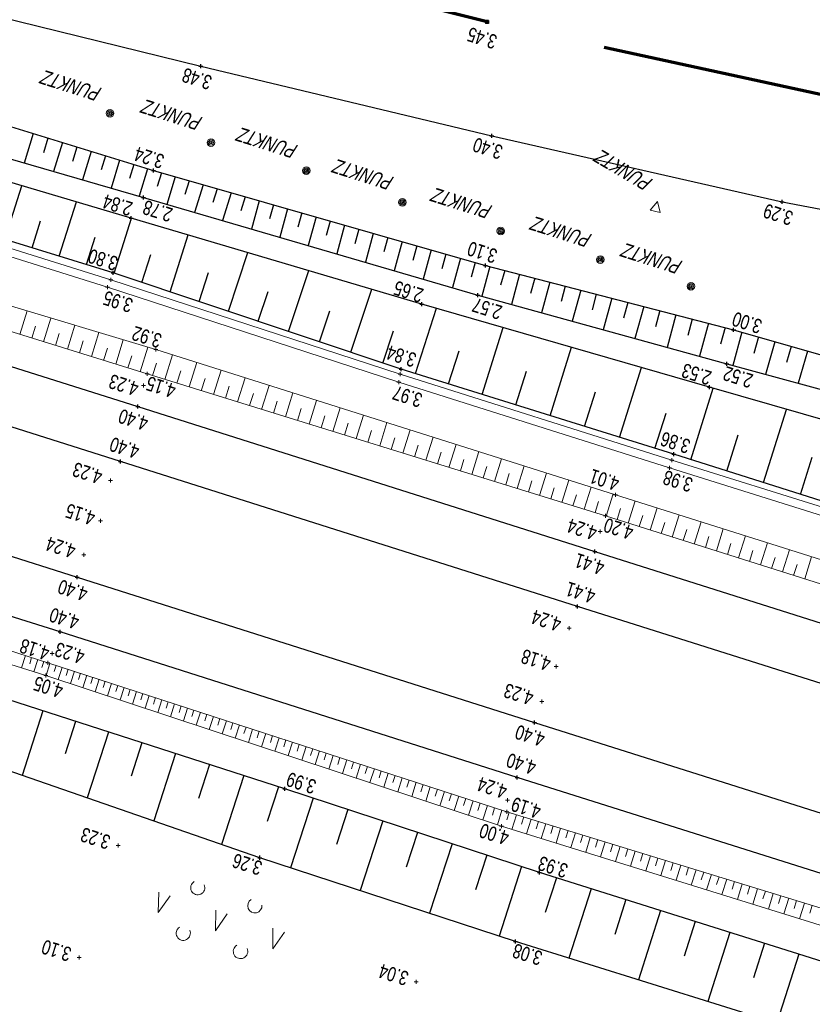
# Model space of a CAD drawing. Header units: metres. Extents: x 3521221 to 3521364, y 5943318 to 5943439.
# Tile 3 of 15: x 3521236 to 3521256, y 5943385 to 5943409. Entities that reach past the tile are written whole.
import ezdxf
from ezdxf.enums import TextEntityAlignment as Align

# ---------------------------------------------------------------- set-up
doc = ezdxf.new("R2010")
doc.units = ezdxf.units.M
doc.header["$PDMODE"] = 2
doc.header["$PDSIZE"] = 0.05
doc.linetypes.add('JIS_02_0.7', pattern=[1.35, 0.75, -0.6])
doc.linetypes.add('X_VA_MARKIERUNG', pattern=[12, 6, -6])
for name, color, linetype, lineweight in [('Boeschung OK', 30, 'Continuous', 30), ('Boeschung UK', 22, 'Continuous', 30), ('Boeschungsschraffuren', 82, 'Continuous', 30), ('Fahrbahnrand', 5, 'Continuous', 30), ('Gehölz', 81, 'Continuous', 9), ('Gelaendepunkt', 21, 'Continuous', 13), ('Graben - OK Boeschung', 30, 'Continuous', 30), ('Graben - UK Boeschung', 14, 'Continuous', 30), ('Höhentexte', 8, 'Continuous', 9), ('Kabelkanal - OK Aussenrand', 3, 'Continuous', 18), ('Leitpfosten', 3, 'Continuous', 9), ('Poller', 3, 'Continuous', 9), ('Schiene OKIK Schienenkopf', 1, 'Continuous', 30), ('Schotterbett - OK Boeschung', 31, 'Continuous', 13), ('Schotterbett - UK Boeschung', 36, 'Continuous', 13), ('Schotterbett ohne Böschung', 31, 'JIS_02_0.7', 9), ('Schraffuren Schotter', 21, 'Continuous', 9), ('Schwelle OKAK', 7, 'Continuous', 9)]:
    doc.layers.add(name, color=color, linetype=linetype, lineweight=lineweight)
doc.layers.add('Fahrbahnlaengsmarkierung gestrichelt', color=7, linetype='X_VA_MARKIERUNG', lineweight=70, true_color=0x8c94c7)
doc.styles.add('Punkthöhe', font='arial.ttf', dxfattribs={"width": 0.75})

msp = doc.modelspace()

# ---------------------------------------------------------------- linework, layer by layer
at = {"layer": 'Boeschung OK', "color": 253}
for p, q in [((3521238.408, 5943403.142), (3521231.395, 5943405.303)), ((3521245.605, 5943400.737), (3521238.408, 5943403.142)), ((3521252.414, 5943398.61), (3521245.605, 5943400.737)), ((3521261.605, 5943395.708), (3521252.414, 5943398.61)), ((3521242.692, 5943390.255), (3521234.547, 5943392.882)), ((3521249.058, 5943388.169), (3521242.692, 5943390.255)), ((3521257.862, 5943385.399), (3521249.058, 5943388.169))]:
    msp.add_line(p, q, dxfattribs=at)
for p in [(3521238.408, 5943403.142), (3521245.605, 5943400.737), (3521252.414, 5943398.61), (3521242.692, 5943390.255), (3521249.058, 5943388.169)]:
    msp.add_point(p, dxfattribs=at)
at = {"layer": 'Boeschung UK', "color": 253}
for p, q in [((3521238.851, 5943404.511), (3521231.846, 5943406.582)), ((3521246.118, 5943402.362), (3521238.851, 5943404.511)), ((3521253.307, 5943400.289), (3521246.118, 5943402.362)), ((3521261.992, 5943397.776), (3521253.307, 5943400.289)), ((3521242.071, 5943388.537), (3521233.959, 5943391.345)), ((3521248.456, 5943386.443), (3521242.071, 5943388.537)), ((3521257.463, 5943383.639), (3521248.456, 5943386.443))]:
    msp.add_line(p, q, dxfattribs=at)
for p in [(3521238.851, 5943404.511), (3521246.118, 5943402.362), (3521253.307, 5943400.289), (3521242.071, 5943388.537), (3521248.456, 5943386.443)]:
    msp.add_point(p, dxfattribs=at)
at = {"layer": 'Boeschungsschraffuren', "color": 253}
for p, q in [((3521236.41, 5943406.618), (3521236.185, 5943405.885)), ((3521236.776, 5943406.506), (3521236.665, 5943406.142)), ((3521237.14, 5943406.394), (3521236.918, 5943405.673)), ((3521237.501, 5943406.284), (3521237.391, 5943405.926)), ((3521237.859, 5943406.174), (3521237.641, 5943405.463)), ((3521238.215, 5943406.065), (3521238.106, 5943405.712)), ((3521238.567, 5943405.957), (3521238.352, 5943405.257)), ((3521238.918, 5943405.85), (3521238.811, 5943405.502)), ((3521239.265, 5943405.743), (3521239.054, 5943405.053)), ((3521239.612, 5943405.641), (3521239.506, 5943405.297)), ((3521239.958, 5943405.542), (3521239.746, 5943404.851)), ((3521240.305, 5943405.443), (3521240.199, 5943405.097)), ((3521235.702, 5943403.976), (3521236.124, 5943405.317)), ((3521240.654, 5943405.343), (3521240.441, 5943404.649)), ((3521241.003, 5943405.244), (3521240.896, 5943404.895)), ((3521241.353, 5943405.143), (3521241.139, 5943404.446)), ((3521241.704, 5943405.043), (3521241.597, 5943404.693)), ((3521242.056, 5943404.943), (3521241.862, 5943404.235)), ((3521237.057, 5943403.558), (3521237.485, 5943404.915)), ((3521242.409, 5943404.842), (3521242.312, 5943404.487)), ((3521242.763, 5943404.741), (3521242.568, 5943404.029)), ((3521238.429, 5943403.135), (3521238.861, 5943404.508)), ((3521243.118, 5943404.639), (3521243.02, 5943404.282)), ((3521243.474, 5943404.538), (3521243.278, 5943403.822)), ((3521236.378, 5943403.768), (3521236.59, 5943404.442)), ((3521243.83, 5943404.436), (3521243.732, 5943404.077)), ((3521244.188, 5943404.334), (3521243.991, 5943403.614)), ((3521244.546, 5943404.231), (3521244.448, 5943403.87)), ((3521237.741, 5943403.348), (3521237.956, 5943404.03)), ((3521239.831, 5943402.667), (3521240.278, 5943404.089)), ((3521244.906, 5943404.128), (3521244.708, 5943403.405)), ((3521245.266, 5943404.025), (3521245.167, 5943403.663)), ((3521245.628, 5943403.922), (3521245.429, 5943403.195)), ((3521245.99, 5943403.819), (3521245.89, 5943403.454)), ((3521246.354, 5943403.715), (3521246.153, 5943402.984)), ((3521239.124, 5943402.903), (3521239.344, 5943403.602)), ((3521241.284, 5943402.181), (3521241.769, 5943403.648)), ((3521246.718, 5943403.611), (3521246.617, 5943403.244)), ((3521247.083, 5943403.506), (3521246.882, 5943402.772)), ((3521247.449, 5943403.402), (3521247.348, 5943403.033)), ((3521247.817, 5943403.299), (3521247.615, 5943402.559)), ((3521240.551, 5943402.426), (3521240.789, 5943403.147)), ((3521242.789, 5943401.678), (3521243.292, 5943403.198)), ((3521248.189, 5943403.203), (3521248.087, 5943402.83)), ((3521248.563, 5943403.106), (3521248.357, 5943402.355)), ((3521248.94, 5943403.008), (3521248.836, 5943402.63)), ((3521244.348, 5943401.157), (3521244.869, 5943402.731)), ((3521249.32, 5943402.91), (3521249.111, 5943402.146)), ((3521249.703, 5943402.81), (3521249.598, 5943402.426)), ((3521242.03, 5943401.932), (3521242.277, 5943402.678)), ((3521250.089, 5943402.71), (3521249.877, 5943401.935)), ((3521250.478, 5943402.609), (3521250.371, 5943402.219)), ((3521250.87, 5943402.508), (3521250.654, 5943401.721)), ((3521245.963, 5943400.625), (3521246.485, 5943402.256)), ((3521251.265, 5943402.405), (3521251.156, 5943402.009)), ((3521251.663, 5943402.302), (3521251.444, 5943401.503)), ((3521243.561, 5943401.42), (3521243.817, 5943402.193)), ((3521252.064, 5943402.198), (3521251.954, 5943401.795)), ((3521252.468, 5943402.093), (3521252.246, 5943401.281)), ((3521247.625, 5943400.106), (3521248.149, 5943401.776)), ((3521252.876, 5943401.987), (3521252.764, 5943401.578)), ((3521253.286, 5943401.881), (3521253.061, 5943401.057)), ((3521253.7, 5943401.774), (3521253.586, 5943401.358)), ((3521245.148, 5943400.89), (3521245.413, 5943401.691)), ((3521254.116, 5943401.66), (3521253.888, 5943400.829)), ((3521254.53, 5943401.541), (3521254.413, 5943401.129)), ((3521249.324, 5943399.575), (3521249.86, 5943401.283)), ((3521254.94, 5943401.422), (3521254.708, 5943400.606)), ((3521255.348, 5943401.305), (3521255.233, 5943400.9)), ((3521246.789, 5943400.367), (3521247.053, 5943401.192)), ((3521255.752, 5943401.188), (3521255.523, 5943400.385)), ((3521251.061, 5943399.033), (3521251.609, 5943400.779)), ((3521248.469, 5943399.842), (3521248.735, 5943400.687)), ((3521250.187, 5943399.306), (3521250.459, 5943400.169)), ((3521252.837, 5943398.476), (3521253.398, 5943400.263)), ((3521251.944, 5943398.757), (3521252.221, 5943399.64)), ((3521254.655, 5943397.902), (3521255.23, 5943399.733)), ((3521253.741, 5943398.191), (3521254.025, 5943399.095)), ((3521255.581, 5943397.61), (3521255.872, 5943398.536)), ((3521236.651, 5943392.203), (3521236.132, 5943390.593)), ((3521237.465, 5943391.941), (3521237.203, 5943391.127)), ((3521238.288, 5943391.675), (3521237.757, 5943390.03)), ((3521239.119, 5943391.407), (3521238.851, 5943390.576)), ((3521239.96, 5943391.136), (3521239.418, 5943389.455)), ((3521240.809, 5943390.862), (3521240.536, 5943390.013)), ((3521241.668, 5943390.585), (3521241.114, 5943388.868)), ((3521242.536, 5943390.305), (3521242.253, 5943389.438)), ((3521243.404, 5943390.022), (3521242.838, 5943388.285)), ((3521244.272, 5943389.737), (3521243.989, 5943388.869)), ((3521245.14, 5943389.453), (3521244.574, 5943387.716)), ((3521246.008, 5943389.168), (3521245.725, 5943388.3)), ((3521246.876, 5943388.884), (3521246.31, 5943387.147)), ((3521247.744, 5943388.599), (3521247.461, 5943387.731)), ((3521248.613, 5943388.315), (3521248.055, 5943386.575)), ((3521249.482, 5943388.036), (3521249.203, 5943387.166)), ((3521250.351, 5943387.762), (3521249.795, 5943386.026)), ((3521251.219, 5943387.489), (3521250.942, 5943386.622)), ((3521252.086, 5943387.216), (3521251.532, 5943385.485)), ((3521252.952, 5943386.944), (3521252.675, 5943386.08)), ((3521253.816, 5943386.672), (3521253.263, 5943384.946)), ((3521254.679, 5943386.4), (3521254.403, 5943385.539)), ((3521255.541, 5943386.129), (3521254.989, 5943384.409))]:
    msp.add_line(p, q, dxfattribs=at)
at = {"layer": 'Fahrbahnlaengsmarkierung gestrichelt', "color": 253}
for p, q in [((3521247.752, 5943409.411), (3521239.083, 5943411.595)), ((3521256.536, 5943407.492), (3521247.752, 5943409.411))]:
    msp.add_line(p, q, dxfattribs=at)
msp.add_point((3521247.752, 5943409.411), dxfattribs=at)
at = {"layer": 'Fahrbahnrand', "color": 253}
for p, q in [((3521233.035, 5943410.163), (3521240.598, 5943408.301)), ((3521240.598, 5943408.301), (3521247.866, 5943406.563)), ((3521247.866, 5943406.563), (3521255.123, 5943404.912)), ((3521255.123, 5943404.912), (3521263.974, 5943403.223))]:
    msp.add_line(p, q, dxfattribs=at)
for p in [(3521240.598, 5943408.301), (3521247.866, 5943406.563), (3521255.123, 5943404.912)]:
    msp.add_point(p, dxfattribs=at)
at = {"layer": 'Gehölz', "color": 253}
for p, q in [((3521239.543, 5943387.677), (3521239.53, 5943387.164)), ((3521239.53, 5943387.164), (3521239.828, 5943387.587)), ((3521240.967, 5943387.225), (3521240.966, 5943386.708)), ((3521240.966, 5943386.708), (3521241.252, 5943387.135)), ((3521242.391, 5943386.774), (3521242.391, 5943386.257)), ((3521242.391, 5943386.257), (3521242.688, 5943386.679))]:
    msp.add_line(p, q, dxfattribs=at)
for centre, radius, start, end in [((3521240.519, 5943387.787), 0.177, 119.6725, 25.1377), ((3521241.946, 5943387.336), 0.178, 120.9465, 4.1935), ((3521240.157, 5943386.648), 0.177, 119.6043, 25.2059), ((3521241.588, 5943386.196), 0.181, 121.4612, 23.3489)]:
    msp.add_arc(centre, radius, start, end, dxfattribs=at)
at = {"layer": 'Gelaendepunkt', "color": 253}
for p in [(3521238.527, 5943388.841), (3521237.553, 5943386.04), (3521245.978, 5943385.437)]:
    msp.add_point(p, dxfattribs=at)
at = {"layer": 'Graben - OK Boeschung', "color": 253}
for p, q in [((3521232.261, 5943407.889), (3521239.416, 5943405.697)), ((3521239.416, 5943405.697), (3521247.707, 5943403.328)), ((3521247.707, 5943403.328), (3521253.911, 5943401.719)), ((3521253.911, 5943401.719), (3521262.846, 5943399.142))]:
    msp.add_line(p, q, dxfattribs=at)
for p in [(3521239.416, 5943405.697), (3521247.707, 5943403.328), (3521253.911, 5943401.719)]:
    msp.add_point(p, dxfattribs=at)
at = {"layer": 'Graben - UK Boeschung', "color": 253}
for p, q in [((3521231.956, 5943407.112), (3521239.161, 5943405.022)), ((3521239.161, 5943405.022), (3521247.522, 5943402.585)), ((3521247.522, 5943402.585), (3521253.744, 5943400.868)), ((3521253.744, 5943400.868), (3521262.737, 5943398.428))]:
    msp.add_line(p, q, dxfattribs=at)
for p in [(3521239.161, 5943405.022), (3521247.522, 5943402.585), (3521253.744, 5943400.868)]:
    msp.add_point(p, dxfattribs=at)
at = {"layer": 'Kabelkanal - OK Aussenrand', "color": 253}
for p, q in [((3521231.327, 5943404.954), (3521238.265, 5943402.783)), ((3521238.347, 5943402.971), (3521231.348, 5943405.148)), ((3521238.265, 5943402.783), (3521245.545, 5943400.411)), ((3521245.58, 5943400.611), (3521238.347, 5943402.971)), ((3521252.363, 5943398.464), (3521245.58, 5943400.611)), ((3521245.545, 5943400.411), (3521252.306, 5943398.27)), ((3521261.588, 5943395.576), (3521252.363, 5943398.464)), ((3521252.306, 5943398.27), (3521261.518, 5943395.378))]:
    msp.add_line(p, q, dxfattribs=at)
for p in [(3521238.347, 5943402.971), (3521238.265, 5943402.783), (3521245.58, 5943400.611), (3521245.545, 5943400.411), (3521252.306, 5943398.27), (3521252.363, 5943398.464)]:
    msp.add_point(p, dxfattribs=at)
at = {"layer": 'Leitpfosten', "color": 253}
for p, q in [((3521252.005, 5943404.922), (3521251.828, 5943404.706)), ((3521251.828, 5943404.706), (3521252.072, 5943404.651)), ((3521252.072, 5943404.651), (3521252.005, 5943404.922))]:
    msp.add_line(p, q, dxfattribs=at)
at = {"layer": 'Poller', "color": 253}
for centre, radius in [((3521238.328, 5943407.125), 0.095), ((3521238.328, 5943407.125), 0.065), ((3521238.328, 5943407.125), 0.035), ((3521238.328, 5943407.125), 0.005), ((3521240.848, 5943406.395), 0.095), ((3521240.848, 5943406.395), 0.065), ((3521240.848, 5943406.395), 0.035), ((3521240.848, 5943406.395), 0.005), ((3521243.231, 5943405.695), 0.095), ((3521243.231, 5943405.695), 0.065), ((3521243.231, 5943405.695), 0.035), ((3521243.231, 5943405.695), 0.005), ((3521245.63, 5943404.903), 0.095), ((3521245.63, 5943404.903), 0.065), ((3521245.63, 5943404.903), 0.035), ((3521245.63, 5943404.903), 0.005), ((3521248.091, 5943404.188), 0.095), ((3521248.091, 5943404.188), 0.065), ((3521248.091, 5943404.188), 0.035), ((3521248.091, 5943404.188), 0.005), ((3521250.578, 5943403.473), 0.095), ((3521250.578, 5943403.473), 0.065), ((3521250.578, 5943403.473), 0.035), ((3521250.578, 5943403.473), 0.005), ((3521252.842, 5943402.806), 0.095), ((3521252.842, 5943402.806), 0.065), ((3521252.842, 5943402.806), 0.035), ((3521252.842, 5943402.806), 0.005)]:
    msp.add_circle(centre, radius, dxfattribs=at)
at = {"layer": 'Schiene OKIK Schienenkopf', "color": 253}
for p, q in [((3521228.809, 5943403.034), (3521239.02, 5943399.804)), ((3521238.589, 5943398.434), (3521228.378, 5943401.665)), ((3521239.02, 5943399.804), (3521250.443, 5943396.186)), ((3521227.198, 5943398.811), (3521237.507, 5943395.544)), ((3521250.01, 5943394.813), (3521238.589, 5943398.434)), ((3521237.083, 5943394.174), (3521226.783, 5943397.436)), ((3521250.443, 5943396.186), (3521260.67, 5943392.948)), ((3521237.507, 5943395.544), (3521248.933, 5943391.915)), ((3521260.237, 5943391.576), (3521250.01, 5943394.813)), ((3521248.504, 5943390.543), (3521237.083, 5943394.174)), ((3521248.933, 5943391.915), (3521259.145, 5943388.679)), ((3521258.707, 5943387.31), (3521248.504, 5943390.543))]:
    msp.add_line(p, q, dxfattribs=at)
for p in [(3521239.02, 5943399.804), (3521238.589, 5943398.434), (3521250.443, 5943396.186), (3521237.507, 5943395.544), (3521250.01, 5943394.813), (3521237.083, 5943394.174), (3521248.933, 5943391.915), (3521248.504, 5943390.543)]:
    msp.add_point(p, dxfattribs=at)
at = {"layer": 'Schotterbett - OK Boeschung', "color": 253}
for p, q in [((3521229.02, 5943403.794), (3521239.256, 5943400.618)), ((3521239.256, 5943400.618), (3521250.708, 5943397.073)), ((3521250.708, 5943397.073), (3521260.95, 5943393.83)), ((3521236.774, 5943393.406), (3521226.533, 5943396.629)), ((3521248.242, 5943389.684), (3521236.774, 5943393.406)), ((3521258.409, 5943386.567), (3521248.242, 5943389.684))]:
    msp.add_line(p, q, dxfattribs=at)
for p in [(3521239.256, 5943400.618), (3521250.708, 5943397.073), (3521236.774, 5943393.406), (3521248.242, 5943389.684)]:
    msp.add_point(p, dxfattribs=at)
at = {"layer": 'Schotterbett - UK Boeschung', "color": 253}
for p, q in [((3521229.266, 5943404.293), (3521239.475, 5943401.224)), ((3521239.475, 5943401.224), (3521250.959, 5943397.599)), ((3521250.959, 5943397.599), (3521261.197, 5943394.361)), ((3521236.719, 5943393.088), (3521226.379, 5943396.324)), ((3521248.11, 5943389.325), (3521236.719, 5943393.088)), ((3521258.333, 5943386.15), (3521248.11, 5943389.325))]:
    msp.add_line(p, q, dxfattribs=at)
for p in [(3521239.475, 5943401.224), (3521250.959, 5943397.599), (3521236.719, 5943393.088), (3521248.11, 5943389.325)]:
    msp.add_point(p, dxfattribs=at)
at = {"layer": 'Schotterbett ohne Böschung', "color": 253}
for p in [(3521238.087, 5943396.949), (3521249.475, 5943393.313)]:
    msp.add_point(p, dxfattribs=at)
at = {"layer": 'Schraffuren Schotter', "color": 253}
for p, q in [((3521236.076, 5943401.605), (3521236.259, 5943402.191)), ((3521236.666, 5943401.421), (3521236.851, 5943402.013)), ((3521236.371, 5943401.513), (3521236.462, 5943401.808)), ((3521237.262, 5943401.237), (3521237.448, 5943401.833)), ((3521236.964, 5943401.329), (3521237.056, 5943401.626)), ((3521237.863, 5943401.05), (3521238.051, 5943401.652)), ((3521237.562, 5943401.144), (3521237.655, 5943401.443)), ((3521238.165, 5943400.956), (3521238.26, 5943401.259)), ((3521238.469, 5943400.862), (3521238.658, 5943401.469)), ((3521239.081, 5943400.672), (3521239.272, 5943401.285)), ((3521238.774, 5943400.767), (3521238.869, 5943401.072)), ((3521239.694, 5943400.482), (3521239.885, 5943401.095)), ((3521239.388, 5943400.577), (3521239.484, 5943400.884)), ((3521240.304, 5943400.294), (3521240.494, 5943400.902)), ((3521240, 5943400.388), (3521240.095, 5943400.693)), ((3521240.911, 5943400.106), (3521241.1, 5943400.711)), ((3521241.514, 5943399.919), (3521241.702, 5943400.521)), ((3521240.608, 5943400.199), (3521240.703, 5943400.503)), ((3521241.213, 5943400.012), (3521241.307, 5943400.314)), ((3521242.114, 5943399.733), (3521242.301, 5943400.332)), ((3521241.815, 5943399.826), (3521241.908, 5943400.126)), ((3521242.711, 5943399.549), (3521242.896, 5943400.144)), ((3521242.413, 5943399.641), (3521242.506, 5943399.939)), ((3521243.304, 5943399.365), (3521243.489, 5943399.957)), ((3521243.008, 5943399.457), (3521243.1, 5943399.753)), ((3521243.6, 5943399.273), (3521243.692, 5943399.569)), ((3521243.894, 5943399.182), (3521244.078, 5943399.771)), ((3521244.481, 5943399.001), (3521244.664, 5943399.586)), ((3521244.188, 5943399.091), (3521244.28, 5943399.385)), ((3521245.065, 5943398.82), (3521245.246, 5943399.402)), ((3521244.773, 5943398.91), (3521244.864, 5943399.202)), ((3521245.645, 5943398.64), (3521245.825, 5943399.219)), ((3521245.355, 5943398.73), (3521245.446, 5943399.02)), ((3521245.934, 5943398.551), (3521246.024, 5943398.84)), ((3521246.222, 5943398.462), (3521246.401, 5943399.038)), ((3521246.796, 5943398.284), (3521246.974, 5943398.857)), ((3521246.509, 5943398.373), (3521246.599, 5943398.66)), ((3521247.367, 5943398.107), (3521247.544, 5943398.677)), ((3521247.082, 5943398.196), (3521247.171, 5943398.481)), ((3521247.651, 5943398.019), (3521247.739, 5943398.303)), ((3521247.934, 5943397.932), (3521248.111, 5943398.498)), ((3521248.499, 5943397.757), (3521248.674, 5943398.32)), ((3521248.217, 5943397.844), (3521248.305, 5943398.127)), ((3521249.06, 5943397.583), (3521249.234, 5943398.143)), ((3521248.78, 5943397.67), (3521248.867, 5943397.951)), ((3521249.618, 5943397.41), (3521249.792, 5943397.967)), ((3521249.339, 5943397.497), (3521249.426, 5943397.776)), ((3521249.896, 5943397.324), (3521249.983, 5943397.602)), ((3521250.173, 5943397.239), (3521250.346, 5943397.793)), ((3521250.725, 5943397.068), (3521250.897, 5943397.619)), ((3521250.45, 5943397.153), (3521250.536, 5943397.429)), ((3521251.276, 5943396.893), (3521251.447, 5943397.445)), ((3521251, 5943396.98), (3521251.086, 5943397.256)), ((3521251.551, 5943396.806), (3521251.637, 5943397.082)), ((3521251.826, 5943396.719), (3521251.998, 5943397.27)), ((3521252.377, 5943396.545), (3521252.549, 5943397.096)), ((3521252.102, 5943396.632), (3521252.188, 5943396.907)), ((3521252.928, 5943396.37), (3521253.1, 5943396.922)), ((3521252.653, 5943396.457), (3521252.738, 5943396.733)), ((3521253.479, 5943396.196), (3521253.651, 5943396.748)), ((3521253.204, 5943396.283), (3521253.29, 5943396.559)), ((3521253.755, 5943396.108), (3521253.841, 5943396.384)), ((3521254.031, 5943396.021), (3521254.203, 5943396.573)), ((3521254.582, 5943395.846), (3521254.754, 5943396.399)), ((3521254.306, 5943395.934), (3521254.392, 5943396.21)), ((3521255.134, 5943395.672), (3521255.306, 5943396.224)), ((3521254.858, 5943395.759), (3521254.944, 5943396.035)), ((3521255.41, 5943395.584), (3521255.496, 5943395.861)), ((3521255.686, 5943395.497), (3521255.858, 5943396.05)), ((3521236.215, 5943393.582), (3521236.117, 5943393.276)), ((3521236.368, 5943393.534), (3521236.319, 5943393.381)), ((3521236.521, 5943393.486), (3521236.424, 5943393.18)), ((3521236.674, 5943393.438), (3521236.625, 5943393.285)), ((3521236.826, 5943393.389), (3521236.729, 5943393.085)), ((3521236.978, 5943393.34), (3521236.929, 5943393.187)), ((3521237.131, 5943393.29), (3521237.033, 5943392.984)), ((3521237.283, 5943393.241), (3521237.234, 5943393.087)), ((3521237.436, 5943393.191), (3521237.338, 5943392.883)), ((3521237.59, 5943393.141), (3521237.541, 5943392.987)), ((3521237.744, 5943393.091), (3521237.645, 5943392.782)), ((3521237.898, 5943393.041), (3521237.849, 5943392.886)), ((3521238.053, 5943392.991), (3521237.954, 5943392.68)), ((3521238.208, 5943392.941), (3521238.158, 5943392.785)), ((3521238.364, 5943392.89), (3521238.264, 5943392.578)), ((3521238.52, 5943392.839), (3521238.47, 5943392.683)), ((3521238.676, 5943392.789), (3521238.576, 5943392.475)), ((3521238.833, 5943392.738), (3521238.783, 5943392.58)), ((3521238.99, 5943392.687), (3521238.889, 5943392.371)), ((3521239.148, 5943392.636), (3521239.097, 5943392.477)), ((3521239.306, 5943392.584), (3521239.204, 5943392.267)), ((3521239.464, 5943392.533), (3521239.413, 5943392.374)), ((3521239.623, 5943392.481), (3521239.521, 5943392.162)), ((3521239.782, 5943392.43), (3521239.731, 5943392.27)), ((3521239.942, 5943392.378), (3521239.84, 5943392.057)), ((3521240.102, 5943392.326), (3521240.051, 5943392.165)), ((3521240.263, 5943392.274), (3521240.16, 5943391.951)), ((3521240.424, 5943392.222), (3521240.372, 5943392.06)), ((3521240.585, 5943392.169), (3521240.481, 5943391.845)), ((3521240.747, 5943392.117), (3521240.695, 5943391.954)), ((3521240.909, 5943392.064), (3521240.805, 5943391.738)), ((3521241.072, 5943392.011), (3521241.019, 5943391.848)), ((3521241.235, 5943391.958), (3521241.13, 5943391.631)), ((3521241.398, 5943391.905), (3521241.346, 5943391.741)), ((3521241.562, 5943391.852), (3521241.457, 5943391.523)), ((3521241.726, 5943391.799), (3521241.674, 5943391.634)), ((3521241.891, 5943391.745), (3521241.786, 5943391.414)), ((3521242.056, 5943391.692), (3521242.003, 5943391.526)), ((3521242.222, 5943391.638), (3521242.116, 5943391.305)), ((3521242.388, 5943391.584), (3521242.335, 5943391.417)), ((3521242.555, 5943391.53), (3521242.448, 5943391.195)), ((3521242.721, 5943391.476), (3521242.668, 5943391.308)), ((3521242.889, 5943391.421), (3521242.782, 5943391.085)), ((3521243.057, 5943391.367), (3521243.003, 5943391.198)), ((3521243.225, 5943391.312), (3521243.117, 5943390.974)), ((3521243.394, 5943391.258), (3521243.34, 5943391.088)), ((3521243.563, 5943391.203), (3521243.454, 5943390.863)), ((3521243.732, 5943391.148), (3521243.678, 5943390.977)), ((3521243.902, 5943391.092), (3521243.793, 5943390.751)), ((3521244.073, 5943391.037), (3521244.018, 5943390.866)), ((3521244.244, 5943390.982), (3521244.134, 5943390.638)), ((3521244.415, 5943390.926), (3521244.36, 5943390.754)), ((3521244.587, 5943390.87), (3521244.477, 5943390.525)), ((3521244.759, 5943390.814), (3521244.704, 5943390.641)), ((3521244.932, 5943390.758), (3521244.821, 5943390.411)), ((3521245.105, 5943390.702), (3521245.05, 5943390.528)), ((3521245.279, 5943390.646), (3521245.167, 5943390.297)), ((3521245.453, 5943390.589), (3521245.397, 5943390.414)), ((3521245.627, 5943390.533), (3521245.515, 5943390.182)), ((3521245.802, 5943390.476), (3521245.746, 5943390.3)), ((3521245.978, 5943390.419), (3521245.865, 5943390.067)), ((3521246.154, 5943390.362), (3521246.097, 5943390.185)), ((3521246.33, 5943390.305), (3521246.217, 5943389.95)), ((3521246.507, 5943390.247), (3521246.45, 5943390.07)), ((3521246.684, 5943390.19), (3521246.57, 5943389.834)), ((3521246.862, 5943390.132), (3521246.805, 5943389.953)), ((3521247.04, 5943390.074), (3521246.926, 5943389.716)), ((3521247.219, 5943390.016), (3521247.161, 5943389.837)), ((3521247.398, 5943389.958), (3521247.283, 5943389.598)), ((3521247.577, 5943389.9), (3521247.521, 5943389.719)), ((3521247.758, 5943389.841), (3521247.645, 5943389.479)), ((3521247.938, 5943389.783), (3521247.882, 5943389.601)), ((3521248.119, 5943389.724), (3521248.006, 5943389.359)), ((3521248.301, 5943389.666), (3521248.244, 5943389.483)), ((3521248.484, 5943389.61), (3521248.37, 5943389.244)), ((3521248.667, 5943389.554), (3521248.61, 5943389.371)), ((3521248.85, 5943389.498), (3521248.736, 5943389.13)), ((3521249.034, 5943389.441), (3521248.977, 5943389.257)), ((3521249.218, 5943389.385), (3521249.104, 5943389.016)), ((3521249.402, 5943389.328), (3521249.345, 5943389.144)), ((3521249.587, 5943389.272), (3521249.472, 5943388.902)), ((3521249.772, 5943389.215), (3521249.715, 5943389.03)), ((3521249.958, 5943389.158), (3521249.842, 5943388.787)), ((3521250.143, 5943389.101), (3521250.086, 5943388.915)), ((3521250.329, 5943389.044), (3521250.214, 5943388.672)), ((3521250.516, 5943388.987), (3521250.458, 5943388.8)), ((3521250.703, 5943388.93), (3521250.587, 5943388.556)), ((3521250.89, 5943388.872), (3521250.832, 5943388.685)), ((3521251.077, 5943388.815), (3521250.961, 5943388.44)), ((3521251.265, 5943388.757), (3521251.207, 5943388.569)), ((3521251.453, 5943388.7), (3521251.336, 5943388.323)), ((3521251.641, 5943388.642), (3521251.583, 5943388.453)), ((3521251.83, 5943388.584), (3521251.713, 5943388.206)), ((3521252.019, 5943388.526), (3521251.961, 5943388.337)), ((3521252.209, 5943388.468), (3521252.091, 5943388.089)), ((3521252.399, 5943388.41), (3521252.34, 5943388.22)), ((3521252.589, 5943388.351), (3521252.471, 5943387.971)), ((3521252.779, 5943388.293), (3521252.72, 5943388.102)), ((3521252.97, 5943388.234), (3521252.852, 5943387.852)), ((3521253.162, 5943388.176), (3521253.102, 5943387.984)), ((3521253.353, 5943388.117), (3521253.234, 5943387.734)), ((3521253.545, 5943388.058), (3521253.485, 5943387.866)), ((3521253.737, 5943387.999), (3521253.618, 5943387.614)), ((3521253.93, 5943387.94), (3521253.87, 5943387.747)), ((3521254.123, 5943387.881), (3521254.003, 5943387.495)), ((3521254.316, 5943387.822), (3521254.256, 5943387.628)), ((3521254.51, 5943387.762), (3521254.39, 5943387.375)), ((3521254.704, 5943387.703), (3521254.644, 5943387.509)), ((3521254.898, 5943387.643), (3521254.778, 5943387.254)), ((3521255.093, 5943387.584), (3521255.033, 5943387.389)), ((3521255.288, 5943387.524), (3521255.167, 5943387.133)), ((3521255.484, 5943387.464), (3521255.423, 5943387.268)), ((3521255.68, 5943387.404), (3521255.558, 5943387.012)), ((3521255.876, 5943387.344), (3521255.815, 5943387.147))]:
    msp.add_line(p, q, dxfattribs=at)
at = {"layer": 'Schwelle OKAK', "color": 253}
for p in [(3521239.16, 5943400.327), (3521238.338, 5943397.957), (3521250.576, 5943396.683), (3521237.669, 5943396.099), (3521249.804, 5943394.272), (3521236.88, 5943393.636), (3521249.115, 5943392.436), (3521248.263, 5943389.973)]:
    msp.add_point(p, dxfattribs=at)

# ---------------------------------------------------------------- texts
at = {"layer": 'Höhentexte', "color": 253, "linetype": 'ByBlock', "style": 'Punkthöhe', "width": 0.75}
for s, p in [('3.45', (3521248.027, 5943409.064)), ('3.48', (3521240.902, 5943408.047)), ('3.40', (3521248.169, 5943406.309)), ('3.24', (3521239.71, 5943406.077)), ('2.84', (3521238.919, 5943404.893)), ('2.78', (3521239.92, 5943404.744)), ('3.29', (3521255.427, 5943404.658)), ('3.80', (3521238.553, 5943403.528)), ('3.10', (3521248.032, 5943403.714)), ('2.65', (3521246.188, 5943402.732)), ('3.95', (3521238.928, 5943402.481)), ('2.57', (3521248.154, 5943402.307)), ('3.00', (3521254.649, 5943401.956)), ('3.92', (3521239.649, 5943401.6)), ('3.84', (3521246.012, 5943401.119)), ('2.53', (3521253.387, 5943400.669)), ('2.52', (3521254.423, 5943400.597)), ('4.23', (3521239.072, 5943400.397)), ('4.15', (3521240.003, 5943400.346)), ('3.97', (3521246.163, 5943400.113)), ('4.40', (3521239.312, 5943399.531)), ('3.86', (3521252.858, 5943398.962)), ('4.40', (3521239.092, 5943398.828)), ('4.23', (3521238.166, 5943398.198)), ('4.01', (3521251.083, 5943398.029)), ('3.98', (3521252.92, 5943397.999)), ('4.15', (3521237.987, 5943397.167)), ('4.24', (3521250.528, 5943396.794)), ('4.20', (3521251.438, 5943396.809)), ('4.24', (3521237.498, 5943396.343)), ('4.41', (3521250.712, 5943395.927)), ('4.40', (3521237.799, 5943395.271)), ('4.41', (3521250.488, 5943395.214)), ('4.40', (3521237.586, 5943394.568)), ('4.24', (3521249.633, 5943394.516)), ('4.18', (3521236.845, 5943393.792)), ('4.23', (3521237.723, 5943393.703)), ('4.18', (3521249.375, 5943393.531)), ('4.05', (3521237.186, 5943392.854)), ('4.23', (3521248.943, 5943392.677)), ('4.40', (3521249.225, 5943391.642)), ('4.40', (3521249.007, 5943390.937)), ('3.99', (3521243.508, 5943390.461)), ('4.24', (3521248.28, 5943390.34)), ('4.19', (3521249.127, 5943389.839)), ('3.23', (3521238.366, 5943389.078)), ('4.00', (3521248.33, 5943389.181)), ('3.26', (3521242.159, 5943388.43)), ('3.93', (3521249.798, 5943388.362)), ('3.10', (3521237.392, 5943386.277)), ('3.08', (3521249.161, 5943386.179)), ('3.04', (3521245.817, 5943385.674))]:
    msp.add_text(s, height=0.36, rotation=162.4169, dxfattribs=at).set_placement(p)
at = {"layer": 'Leitpfosten', "color": 253, "style": 'Punkthöhe', "oblique": 15, "width": 0.75}
msp.add_attdef('PUNKTZ', text='', height=0.36, rotation=149.5882, dxfattribs=at).set_placement((3521251.832, 5943405.304), align=Align.MIDDLE_LEFT)
at = {"layer": 'Poller', "color": 253, "style": 'Punkthöhe', "oblique": 15, "width": 0.75}
for p in [(3521238.098, 5943407.576), (3521240.618, 5943406.846), (3521243.001, 5943406.146), (3521245.4, 5943405.354), (3521247.861, 5943404.639), (3521250.348, 5943403.924), (3521252.612, 5943403.257)]:
    msp.add_attdef('PUNKTZ', text='', height=0.36, rotation=162.4051, dxfattribs=at).set_placement(p, align=Align.MIDDLE_LEFT)

doc.saveas('drawing.dxf')
